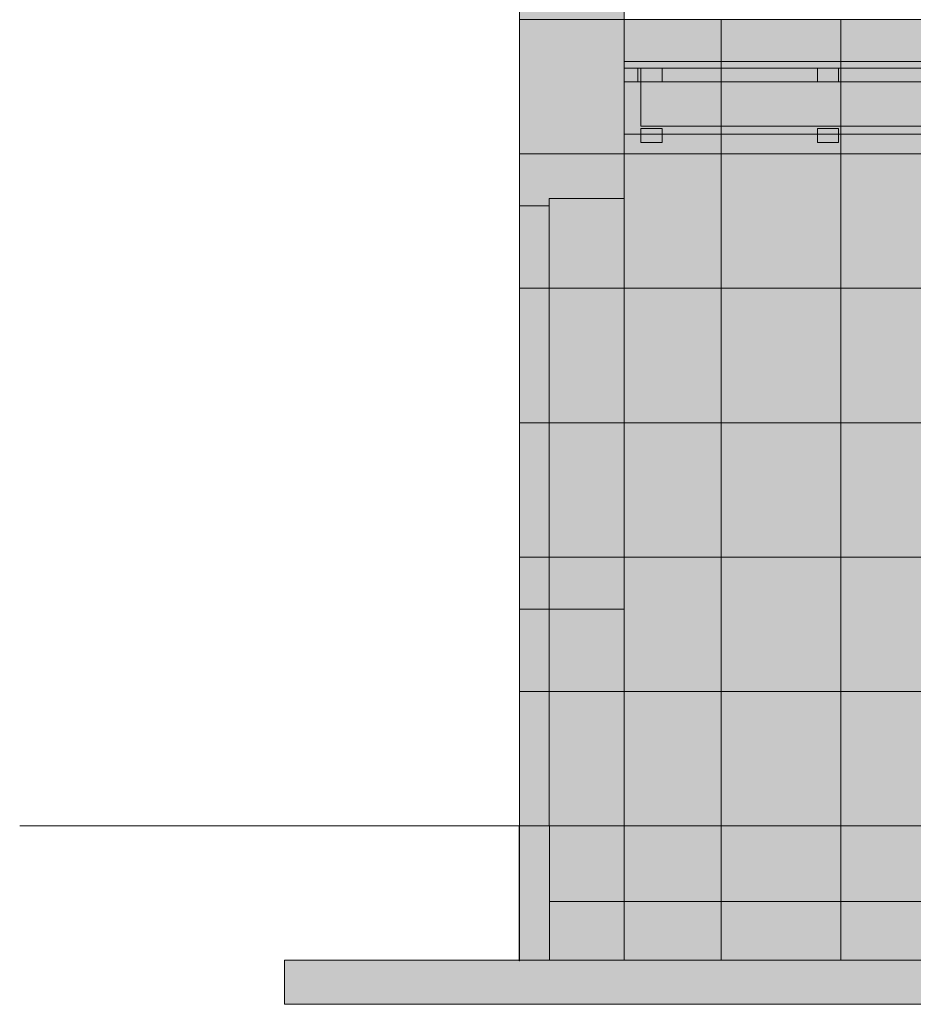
# Model space of a CAD drawing. Header units: millimetres. Extents: x -1900 to 11320, y -3965 to 5380.
# Tile 2 of 16: x -1700 to 1339, y -607 to 2743. Entities that reach past the tile are written whole.
import ezdxf

# ---------------------------------------------------------------- set-up
doc = ezdxf.new("R2010")
doc.units = ezdxf.units.MM
doc.linetypes.add('DASHED', pattern=[1.524, 1.27, -0.254])
for name, color, linetype in [('FILL-BELOW', 7, 'Continuous'), ('FILL-EPS', 7, 'Continuous'), ('FILL-LIGHT', 7, 'Continuous'), ('FILL-TIMBER', 7, 'Continuous'), ('LINE-C_2E8C94', 7, 'Continuous'), ('LINE-C_337880', 7, 'Continuous'), ('LINE-INK', 7, 'Continuous'), ('LINE-STEEL-DASH', 7, 'DASHED'), ('LINE-STEEL_GREY', 7, 'Continuous'), ('LINE-TIMBER_DK', 7, 'Continuous')]:
    doc.layers.add(name, color=color, linetype=linetype)

msp = doc.modelspace()

# ---------------------------------------------------------------- hatches: boundary and pattern name
at = {"layer": 'FILL-BELOW', "true_color": 0x8c8c91}
h = msp.add_hatch(color=252, dxfattribs=at)
h.dxf.hatch_style = 1
h.paths.add_polyline_path([(355.6, 2578), (355.6, 2600), (2755.6, 2600), (5155.6, 2600), (7555.6, 2600), (7718.4, 2600), (7718.4, 2578), (7555.6, 2578), (5155.6, 2578), (2755.6, 2578), (355.6, 2578)])
h = msp.add_hatch(color=252, dxfattribs=at)
h.dxf.hatch_style = 1
h.paths.add_polyline_path([(355.6, 2600), (1555.6, 2600), (3955.6, 2600), (6355.6, 2600), (7555.6, 2600), (7718.4, 2600), (7718.4, 2578), (6355.6, 2578), (3955.6, 2578), (1555.6, 2578), (355.6, 2578)])
h = msp.add_hatch(color=252, dxfattribs=at)
h.dxf.hatch_style = 1
h.paths.add_polyline_path([(355.6, 2600), (1555.6, 2600), (2755.6, 2600), (5155.6, 2600), (6355.6, 2600), (7555.6, 2600), (7718.4, 2600), (7718.4, 2578), (7555.6, 2578), (5155.6, 2578), (2755.6, 2578), (1555.6, 2578), (355.6, 2578)])
h = msp.add_hatch(color=252, dxfattribs=at)
h.dxf.hatch_style = 1
h.paths.add_polyline_path([(355.6, 2600), (1555.6, 2600), (3955.6, 2600), (6355.6, 2600), (7555.6, 2600), (7718.4, 2600), (7718.4, 2578), (6355.6, 2578), (3955.6, 2578), (1555.6, 2578), (355.6, 2578)])
h = msp.add_hatch(color=252, dxfattribs=at)
h.dxf.hatch_style = 1
h.paths.add_polyline_path([(355.6, 2600), (1555.6, 2600), (2755.6, 2600), (5155.6, 2600), (6355.6, 2600), (7555.6, 2600), (7718.4, 2600), (7718.4, 2578), (7555.6, 2578), (5155.6, 2578), (2755.6, 2578), (1555.6, 2578), (355.6, 2578)])
h = msp.add_hatch(color=252, dxfattribs=at)
h.dxf.hatch_style = 1
h.paths.add_polyline_path([(355.6, 2600), (1555.6, 2600), (3955.6, 2600), (6355.6, 2600), (7555.6, 2600), (7718.4, 2600), (7718.4, 2578), (6355.6, 2578), (3955.6, 2578), (1555.6, 2578), (355.6, 2578)])
h = msp.add_hatch(color=252, dxfattribs=at)
h.dxf.hatch_style = 1
h.paths.add_polyline_path([(355.6, 2600), (1555.6, 2600), (2755.6, 2600), (5155.6, 2600), (6355.6, 2600), (7555.6, 2600), (7718.4, 2600), (7718.4, 2578), (7555.6, 2578), (5155.6, 2578), (2755.6, 2578), (1555.6, 2578), (355.6, 2578)])
h = msp.add_hatch(color=252, dxfattribs=at)
h.dxf.hatch_style = 1
h.paths.add_polyline_path([(355.6, 2600), (1555.6, 2600), (3955.6, 2600), (6355.6, 2600), (7555.6, 2600), (7718.4, 2600), (7718.4, 2578), (6355.6, 2578), (3955.6, 2578), (1555.6, 2578), (355.6, 2578)])
h = msp.add_hatch(color=252, dxfattribs=at)
h.dxf.hatch_style = 1
h.paths.add_polyline_path([(355.6, 2600), (1555.6, 2600), (2755.6, 2600), (5155.6, 2600), (6355.6, 2600), (7555.6, 2600), (7718.4, 2600), (7718.4, 2578), (7555.6, 2578), (5155.6, 2578), (2755.6, 2578), (1555.6, 2578), (355.6, 2578)])
h = msp.add_hatch(color=252, dxfattribs=at)
h.dxf.hatch_style = 1
h.paths.add_polyline_path([(355.6, 2600), (1555.6, 2600), (3955.6, 2600), (6355.6, 2600), (7555.6, 2600), (7718.4, 2600), (7718.4, 2578), (6355.6, 2578), (3955.6, 2578), (1555.6, 2578), (355.6, 2578)])
h = msp.add_hatch(color=252, dxfattribs=at)
h.dxf.hatch_style = 1
h.paths.add_polyline_path([(355.6, 2600), (1555.6, 2600), (2755.6, 2600), (5155.6, 2600), (6355.6, 2600), (7555.6, 2600), (7718.4, 2600), (7718.4, 2578), (7555.6, 2578), (5155.6, 2578), (2755.6, 2578), (1555.6, 2578), (355.6, 2578)])
h = msp.add_hatch(color=252, dxfattribs=at)
h.dxf.hatch_style = 1
h.paths.add_polyline_path([(355.6, 2578), (355.6, 2600), (1555.6, 2600), (1738.5, 2600), (1738.5, 2578), (1555.6, 2578)])
h = msp.add_hatch(color=252, dxfattribs=at)
h.dxf.hatch_style = 1
h.paths.add_polyline_path([(355.6, 2600), (6355.6, 2600), (7718.4, 2600), (7718.4, 2578), (1555.6, 2578), (355.6, 2578)])
at = {"layer": 'FILL-EPS', "true_color": 0xccffff}
h = msp.add_hatch(color=7, dxfattribs=at)
h.dxf.hatch_style = 1
h.paths.add_polyline_path([(0, 5029.2), (355.6, 5029.2), (355.8, 5029.2), (355.8, 2743.2), (355.8, 2743.2), (355.8, 2743.2), (355.8, 2741.6), (355.8, 2741.6), (355.6, 2743.2), (0, 2743.2)])
h = msp.add_hatch(color=7, dxfattribs=at)
h.dxf.hatch_style = 1
h.paths.add_polyline_path([(0, 0), (0, 2743.2), (355.6, 2743.2), (355.8, 2744.8), (355.8, 2744.8), (355.8, 0), (355.6, 0)])
h = msp.add_hatch(color=7, dxfattribs=at)
h.dxf.hatch_style = 1
h.paths.add_polyline_path([(0, 0), (0, 2743.2), (355.8, 2743.2), (355.8, 0)])
h = msp.add_hatch(color=7, dxfattribs=at)
h.dxf.hatch_style = 1
h.paths.add_polyline_path([(0, 2743.2), (355.6, 2743.2), (355.8, 2743.2), (355.8, 0), (355.8, 0), (355.8, 0), (355.8, -1.6), (355.8, -1.6), (355.6, 0), (0, 0)])
h = msp.add_hatch(color=7, dxfattribs=at)
h.dxf.hatch_style = 1
h.paths.add_polyline_path([(0, 0), (0, 2743.2), (355.6, 2743.2), (355.6, 0)])
h = msp.add_hatch(color=7, dxfattribs=at)
h.dxf.hatch_style = 1
h.paths.add_polyline_path([(0, 2743.2), (355.6, 2743.2), (355.6, 0), (0, 0)])
h = msp.add_hatch(color=7, dxfattribs=at)
h.dxf.hatch_style = 1
h.paths.add_polyline_path([(0, 2743.2), (355.8, 2743.2), (355.8, 0), (0, 0)])
h = msp.add_hatch(color=7, dxfattribs=at)
h.dxf.hatch_style = 1
h.paths.add_polyline_path([(355.8, 0), (355.8, 2743.2), (7718.1, 2743.2), (7718.1, 0)])
h = msp.add_hatch(color=7, dxfattribs=at)
h.dxf.hatch_style = 1
h.paths.add_polyline_path([(355.8, 2743.2), (7718.1, 2743.2), (7718.1, 0), (355.8, 0)])
h = msp.add_hatch(color=7, dxfattribs=at)
h.dxf.hatch_style = 1
h.paths.add_polyline_path([(355.8, 0), (355.8, 2743.2), (7718.1, 2743.2), (7718.1, 0)])
h.paths.add_polyline_path([(4675, 1041.8), (5425.5, 1041.8), (5425.5, 2134.1), (4675, 2134.1)], flags=0)
h = msp.add_hatch(color=7, dxfattribs=at)
h.dxf.hatch_style = 1
h.paths.add_polyline_path([(355.8, 0), (355.8, 2743.2), (7718.1, 2743.2), (7718.1, 0)])
h.paths.add_polyline_path([(5400.5, 1041.8), (5400.5, 2109.1), (4700, 2109.1), (4700, 1041.8)], flags=0)
h = msp.add_hatch(color=7, dxfattribs=at)
h.dxf.hatch_style = 1
h.paths.add_polyline_path([(100.5, 2134.1), (355.6, 2134.1), (355.6, 737), (100.5, 737)])
h = msp.add_hatch(color=7, dxfattribs=at)
h.dxf.hatch_style = 1
h.paths.add_polyline_path([(100.5, 737), (100.5, 2134.1), (355.6, 2134.1), (355.6, 737)])
h = msp.add_hatch(color=7, dxfattribs=at)
h.dxf.hatch_style = 1
h.paths.add_polyline_path([(100.5, 2134.1), (355.6, 2134.1), (355.6, 737), (100.5, 737)])
h = msp.add_hatch(color=7, dxfattribs=at)
h.dxf.hatch_style = 1
h.paths.add_polyline_path([(100.5, 737), (100.5, 2134.1), (355.6, 2134.1), (355.6, 737)])
h = msp.add_hatch(color=7, dxfattribs=at)
h.dxf.hatch_style = 1
h.paths.add_polyline_path([(100.5, 2134.1), (355.6, 2134.1), (355.6, 0), (100.5, 0)])
h = msp.add_hatch(color=7, dxfattribs=at)
h.dxf.hatch_style = 1
h.paths.add_polyline_path([(100.5, 0), (100.5, 2134.1), (355.6, 2134.1), (355.6, 0)])
h = msp.add_hatch(color=7, dxfattribs=at)
h.dxf.hatch_style = 1
h.paths.add_polyline_path([(0, 2109.1), (100.5, 2109.1), (100.5, 737), (0, 737)])
h = msp.add_hatch(color=7, dxfattribs=at)
h.dxf.hatch_style = 1
h.paths.add_polyline_path([(0, 737), (0, 2109.1), (100.5, 2109.1), (100.5, 737)])
h = msp.add_hatch(color=7, dxfattribs=at)
h.dxf.hatch_style = 1
h.paths.add_polyline_path([(0, 2109.1), (100.5, 2109.1), (100.5, 737), (0, 737)])
h = msp.add_hatch(color=7, dxfattribs=at)
h.dxf.hatch_style = 1
h.paths.add_polyline_path([(0, 737), (0, 2109.1), (100.5, 2109.1), (100.5, 737)])
h = msp.add_hatch(color=7, dxfattribs=at)
h.dxf.hatch_style = 1
h.paths.add_polyline_path([(0, 2109.1), (100.5, 2109.1), (100.5, 0), (0, 0)])
h = msp.add_hatch(color=7, dxfattribs=at)
h.dxf.hatch_style = 1
h.paths.add_polyline_path([(0, 0), (0, 2109.1), (100.5, 2109.1), (100.5, 0)])
at = {"layer": 'FILL-EPS', "true_color": 0xc0f0f0}
h = msp.add_hatch(color=254, dxfattribs=at)
h.dxf.hatch_style = 1
h.paths.add_polyline_path([(-0.9, 0), (-0.9, 1.6), (-0.7, 1.6), (-0.6, 1.6), (-0.4, 1.6), (0, 1.6), (0, 0.4), (0, 0), (0, -457.2), (0, -458.8), (-0.1, -458.8), (-0.5, -458.8), (-0.9, -458.8)])
at = {"layer": 'FILL-EPS', "true_color": 0xccffff}
h = msp.add_hatch(color=7, dxfattribs=at)
h.dxf.hatch_style = 1
h.paths.add_polyline_path([(0, -457.2), (0, 0), (355.8, 0), (355.8, -457.2)])
h = msp.add_hatch(color=7, dxfattribs=at)
h.dxf.hatch_style = 1
h.paths.add_polyline_path([(0, -457.2), (0, 0), (101.6, 0), (101.6, -457.2)])
h = msp.add_hatch(color=7, dxfattribs=at)
h.dxf.hatch_style = 1
h.paths.add_polyline_path([(0, 0), (101.6, 0), (101.6, -457.2), (0, -457.2)])
h = msp.add_hatch(color=7, dxfattribs=at)
h.dxf.hatch_style = 1
h.paths.add_polyline_path([(0, -457.2), (0, 0), (101.6, 0), (101.6, -457.2)])
h = msp.add_hatch(color=7, dxfattribs=at)
h.dxf.hatch_style = 1
h.paths.add_polyline_path([(0, 0), (101.6, 0), (101.6, -457.2), (0, -457.2)])
h = msp.add_hatch(color=7, dxfattribs=at)
h.dxf.hatch_style = 1
h.paths.add_polyline_path([(0, 0), (355.8, 0), (355.8, -457.2), (0, -457.2)])
h = msp.add_hatch(color=7, dxfattribs=at)
h.dxf.hatch_style = 1
h.paths.add_polyline_path([(101.6, 0), (254.3, 0), (355.8, 0), (355.8, -457.2), (254.3, -457.2), (101.6, -457.2)])
h = msp.add_hatch(color=7, dxfattribs=at)
h.dxf.hatch_style = 1
h.paths.add_polyline_path([(101.6, -457.2), (101.6, 0), (355.8, 0), (355.8, -457.2)])
h = msp.add_hatch(color=7, dxfattribs=at)
h.dxf.hatch_style = 1
h.paths.add_polyline_path([(355.8, 0), (455.4, 0), (457.4, 0), (7718.1, 0), (7718.1, -457.2), (457.4, -457.2), (355.8, -457.2)])
h = msp.add_hatch(color=7, dxfattribs=at)
h.dxf.hatch_style = 1
h.paths.add_polyline_path([(355.8, -457.2), (355.8, 0), (457.4, 0), (457.5, 0), (7718.1, 0), (7718.1, -457.2), (457.4, -457.2)])
h = msp.add_hatch(color=7, dxfattribs=at)
h.dxf.hatch_style = 1
h.paths.add_polyline_path([(355.8, 0), (7718.1, 0), (7718.1, -457.2), (355.8, -457.2)])
h = msp.add_hatch(color=7, dxfattribs=at)
h.dxf.hatch_style = 1
h.paths.add_polyline_path([(355.8, -457.2), (355.8, 0), (7718.1, 0), (7718.1, -457.2)])
at = {"layer": 'FILL-LIGHT', "true_color": 0xdbdbde}
h = msp.add_hatch(color=254, dxfattribs=at)
h.dxf.hatch_style = 1
h.paths.add_polyline_path([(101.6, -257.2), (101.6, 0), (7972.4, 0), (7972.4, -257.2)])
h = msp.add_hatch(color=254, dxfattribs=at)
h.dxf.hatch_style = 1
h.paths.add_polyline_path([(101.6, 0), (7972.4, 0), (7972.4, -257.2), (101.6, -257.2)])
h = msp.add_hatch(color=254, dxfattribs=at)
h.dxf.hatch_style = 1
h.paths.add_polyline_path([(-800, -607.2), (-800, -457.2), (8874, -457.2), (8874, -607.2)])
h = msp.add_hatch(color=254, dxfattribs=at)
h.dxf.hatch_style = 1
h.paths.add_polyline_path([(-800, -457.2), (8874, -457.2), (8874, -607.2), (-800, -607.2)])
at = {"layer": 'FILL-TIMBER', "true_color": 0xedd6a8}
h = msp.add_hatch(color=41, dxfattribs=at)
h.dxf.hatch_style = 1
h.paths.add_polyline_path([(355.6, 2428), (355.6, 2531), (355.6, 2578), (402.6, 2578), (402.6, 2531), (7671.4, 2531), (7671.4, 2578), (7718.4, 2578), (7718.4, 2353), (355.6, 2353)])
h = msp.add_hatch(color=41, dxfattribs=at)
h.dxf.hatch_style = 1
h.paths.add_polyline_path([(355.6, 2578), (402.6, 2578), (402.6, 2531), (1738.5, 2531), (1738.5, 2353), (355.6, 2353)])
h = msp.add_hatch(color=41, dxfattribs=at)
h.dxf.hatch_style = 1
h.paths.add_polyline_path([(412.6, 2531), (412.6, 2578), (484.6, 2578), (484.6, 2531)])
h = msp.add_hatch(color=41, dxfattribs=at)
h.dxf.hatch_style = 1
h.paths.add_polyline_path([(412.6, 2578), (484.6, 2578), (484.6, 2531), (412.6, 2531)])
h = msp.add_hatch(color=41, dxfattribs=at)
h.dxf.hatch_style = 1
h.paths.add_polyline_path([(412.6, 2531), (412.6, 2578), (484.6, 2578), (484.6, 2531)])
h = msp.add_hatch(color=41, dxfattribs=at)
h.dxf.hatch_style = 1
h.paths.add_polyline_path([(412.6, 2531), (412.6, 2578), (484.6, 2578), (484.6, 2531)])
h = msp.add_hatch(color=41, dxfattribs=at)
h.dxf.hatch_style = 1
h.paths.add_polyline_path([(1012.6, 2531), (1012.6, 2578), (1084.6, 2578), (1084.6, 2531)])
h = msp.add_hatch(color=41, dxfattribs=at)
h.dxf.hatch_style = 1
h.paths.add_polyline_path([(1012.6, 2578), (1084.6, 2578), (1084.6, 2531), (1012.6, 2531)])
h = msp.add_hatch(color=41, dxfattribs=at)
h.dxf.hatch_style = 1
h.paths.add_polyline_path([(1012.6, 2531), (1012.6, 2578), (1084.6, 2578), (1084.6, 2531)])
h = msp.add_hatch(color=41, dxfattribs=at)
h.dxf.hatch_style = 1
h.paths.add_polyline_path([(1012.6, 2531), (1012.6, 2578), (1084.6, 2578), (1084.6, 2531)])
h = msp.add_hatch(color=41, dxfattribs=at)
h.dxf.hatch_style = 1
h.paths.add_polyline_path([(355.6, 2353), (355.6, 2531), (7718.4, 2531), (7718.4, 2353)])
h = msp.add_hatch(color=41, dxfattribs=at)
h.dxf.hatch_style = 1
h.paths.add_polyline_path([(355.6, 2531), (1738.5, 2531), (1738.5, 2353), (355.6, 2353)])
h = msp.add_hatch(color=41, dxfattribs=at)
h.dxf.hatch_style = 1
h.paths.add_polyline_path([(412.6, 2381), (412.6, 2531), (7661.4, 2531), (7661.4, 2381)])
h = msp.add_hatch(color=41, dxfattribs=at)
h.dxf.hatch_style = 1
h.paths.add_polyline_path([(412.6, 2531), (7661.4, 2531), (7661.4, 2381), (412.6, 2381)])
h = msp.add_hatch(color=41, dxfattribs=at)
h.dxf.hatch_style = 1
h.paths.add_polyline_path([(412.6, 2325), (412.6, 2372), (484.6, 2372), (484.6, 2325)])
h = msp.add_hatch(color=41, dxfattribs=at)
h.dxf.hatch_style = 1
h.paths.add_polyline_path([(412.6, 2372), (484.6, 2372), (484.6, 2325), (412.6, 2325)])
h = msp.add_hatch(color=41, dxfattribs=at)
h.dxf.hatch_style = 1
h.paths.add_polyline_path([(412.6, 2325), (412.6, 2372), (484.6, 2372), (484.6, 2325)])
h = msp.add_hatch(color=41, dxfattribs=at)
h.dxf.hatch_style = 1
h.paths.add_polyline_path([(412.6, 2325), (412.6, 2372), (484.6, 2372), (484.6, 2325)])
h = msp.add_hatch(color=41, dxfattribs=at)
h.dxf.hatch_style = 1
h.paths.add_polyline_path([(1012.6, 2325), (1012.6, 2372), (1084.6, 2372), (1084.6, 2325)])
h = msp.add_hatch(color=41, dxfattribs=at)
h.dxf.hatch_style = 1
h.paths.add_polyline_path([(1012.6, 2372), (1084.6, 2372), (1084.6, 2325), (1012.6, 2325)])
h = msp.add_hatch(color=41, dxfattribs=at)
h.dxf.hatch_style = 1
h.paths.add_polyline_path([(1012.6, 2325), (1012.6, 2372), (1084.6, 2372), (1084.6, 2325)])
h = msp.add_hatch(color=41, dxfattribs=at)
h.dxf.hatch_style = 1
h.paths.add_polyline_path([(1012.6, 2325), (1012.6, 2372), (1084.6, 2372), (1084.6, 2325)])

# ---------------------------------------------------------------- linework, layer by layer
at = {"layer": 'LINE-C_2E8C94', "lineweight": 5}
for points in [[(0, 5029.2), (355.6, 5029.2), (355.8, 5029.2), (355.8, 2743.2), (355.8, 2743.2), (355.8, 2743.2), (355.8, 2741.6), (355.8, 2741.6), (355.8, 2741.6), (355.8, 2741.6), (355.6, 2743.2), (0, 2743.2)], [(0, 0), (0, 0), (0, 0), (0, 2743.2), (355.6, 2743.2), (355.8, 2744.8), (355.8, 2744.8), (355.8, 0), (355.6, 0), (355.6, 0)], [(0, 0), (0, 2743.2), (355.8, 2743.2), (355.8, 2743.2), (355.8, 2743.2), (355.8, 0)], [(0, 2743.2), (0, 2743.2), (355.6, 2743.2), (355.6, 2743.2), (355.8, 2743.2), (355.8, 0), (355.8, 0), (355.8, 0), (355.8, -1.6), (355.8, -1.6), (355.6, 0), (0, 0)], [(0, 0), (0, 0), (0, 0), (0, 2743.2), (355.6, 2743.2), (355.6, 2743.2), (355.6, 2743.2), (355.6, 0)], [(0, 2743.2), (0, 2743.2), (355.6, 2743.2), (355.6, 0), (0, 0)], [(0, 2743.2), (0, 2743.2), (0, 2743.2), (355.8, 2743.2), (355.8, 0), (355.8, 0), (0, 0)], [(355.8, 0), (355.8, 0), (355.8, 2743.2), (7718.1, 2743.2), (7718.1, 0)], [(355.8, 2743.2), (7718.1, 2743.2), (7718.1, 0), (7718.1, 0), (355.8, 0)], [(355.8, 0), (355.8, 2743.2), (7718.1, 2743.2), (7718.1, 0)], [(355.8, 0), (355.8, 2743.2), (7718.1, 2743.2), (7718.1, 0)], [(100.5, 2134.1), (355.6, 2134.1), (355.6, 737), (355.6, 737), (100.5, 737)], [(100.5, 737), (100.5, 737), (100.5, 2134.1), (355.6, 2134.1), (355.6, 737), (100.5, 737)], [(100.5, 2134.1), (355.6, 2134.1), (355.6, 737), (355.6, 737), (100.5, 737)], [(100.5, 737), (100.5, 737), (100.5, 2134.1), (355.6, 2134.1), (355.6, 737), (100.5, 737)], [(100.5, 2134.1), (100.5, 2134.1), (100.5, 2134.1), (355.6, 2134.1), (355.6, 0), (355.6, 0), (100.5, 0)], [(100.5, 0), (100.5, 2134.1), (355.6, 2134.1), (355.6, 0)], [(0, 2109.1), (0, 2109.1), (100.5, 2109.1), (100.5, 737), (100.5, 737), (100.5, 737), (0, 737)], [(0, 737), (0, 2109.1), (100.5, 2109.1), (100.5, 737)], [(0, 2109.1), (0, 2109.1), (100.5, 2109.1), (100.5, 737), (100.5, 737), (100.5, 737), (0, 737)], [(0, 737), (0, 2109.1), (100.5, 2109.1), (100.5, 737)], [(0, 2109.1), (100.5, 2109.1), (100.5, 0), (0, 0)], [(0, 0), (0, 0), (0, 2109.1), (100.5, 2109.1), (100.5, 0)], [(-0.9, 0), (-0.9, 0), (-0.9, 1.6), (-0.7, 1.6), (-0.6, 1.6), (-0.4, 1.6), (0, 1.6), (0, 0.4), (0, 0), (0, -457.2), (0, -458.8), (-0.1, -458.8), (-0.5, -458.8), (-0.9, -458.8)], [(0, -457.2), (0, 0), (355.8, 0), (355.8, -457.2), (0, -457.2)], [(0, -457.2), (0, 0), (101.6, 0), (101.6, -457.2), (0, -457.2)], [(0, 0), (0, 0), (0, 0), (0, 0), (101.6, 0), (101.6, -457.2), (101.6, -457.2), (101.6, -457.2), (101.6, -457.2), (101.6, -457.2), (0, -457.2)], [(0, -457.2), (0, 0), (101.6, 0), (101.6, -457.2), (0, -457.2)], [(0, 0), (0, 0), (0, 0), (0, 0), (101.6, 0), (101.6, -457.2), (101.6, -457.2), (101.6, -457.2), (101.6, -457.2), (101.6, -457.2), (0, -457.2)], [(0, 0), (355.8, 0), (355.8, -457.2), (0, -457.2), (0, 0)], [(101.6, 0), (254.3, 0), (355.8, 0), (355.8, -457.2), (355.8, -457.2), (254.3, -457.2), (254.3, -457.2), (254.3, -457.2), (101.6, -457.2)], [(101.6, -457.2), (101.6, 0), (355.8, 0), (355.8, 0), (355.8, -457.2)], [(355.8, 0), (355.8, 0), (355.8, 0), (355.8, 0), (455.4, 0), (457.4, 0), (457.4, 0), (7718.1, 0), (7718.1, -457.2), (457.4, -457.2), (457.4, -457.2), (457.4, -457.2), (355.8, -457.2)], [(355.8, -457.2), (355.8, -457.2), (355.8, 0), (457.4, 0), (457.4, 0), (457.5, 0), (457.5, 0), (7718.1, 0), (7718.1, -457.2), (457.4, -457.2), (457.4, -457.2)], [(355.8, 0), (7718.1, 0), (7718.1, -457.2), (355.8, -457.2)], [(355.8, -457.2), (355.8, 0), (7718.1, 0), (7718.1, 0), (7718.1, -457.2)]]:
    msp.add_lwpolyline(points, close=True, dxfattribs=at)
at = {"layer": 'LINE-C_337880', "lineweight": 5}
for p, q in [((685.8, 2286), (685.8, 2742.2)), ((685.8, 2286), (685.8, 2742.2)), ((1092.2, 2286), (1092.2, 2742.2)), ((1092.2, 2286), (1092.2, 2742.2)), ((1, 2286), (354.9, 2286)), ((1, 2286), (354.9, 2286)), ((1, 2286), (354.6, 2286)), ((1, 2286), (354.6, 2286)), ((1, 2286), (354.9, 2286)), ((1, 2286), (354.9, 2286)), ((356.9, 2286), (685.8, 2286)), ((356.9, 2286), (685.8, 2286)), ((356.9, 2286), (685.8, 2286)), ((356.9, 2286), (685.8, 2286)), ((685.8, 2286), (1092.2, 2286)), ((685.8, 2286), (1092.2, 2286)), ((685.8, 1828.8), (685.8, 2286)), ((685.8, 2286), (1092.2, 2286)), ((685.8, 1828.8), (685.8, 2286)), ((685.8, 2286), (1092.2, 2286)), ((1092.2, 1828.8), (1092.2, 2286)), ((1092.2, 2286), (3124.2, 2286)), ((1092.2, 1828.8), (1092.2, 2286)), ((1092.2, 2286), (3124.2, 2286)), ((1092.2, 2286), (2105, 2286)), ((1092.2, 2286), (2105, 2286)), ((1, 1828.8), (354.9, 1828.8)), ((1, 1828.8), (354.9, 1828.8)), ((1, 1828.8), (354.6, 1828.8)), ((1, 1828.8), (99.5, 1828.8)), ((1, 1828.8), (99.5, 1828.8)), ((1, 1828.8), (99.5, 1828.8)), ((1, 1828.8), (99.5, 1828.8)), ((1, 1828.8), (99.5, 1828.8)), ((1, 1828.8), (99.5, 1828.8)), ((1, 1828.8), (354.6, 1828.8)), ((1, 1828.8), (354.9, 1828.8)), ((1, 1828.8), (354.9, 1828.8)), ((101.5, 1828.8), (354.6, 1828.8)), ((101.5, 1828.8), (354.6, 1828.8)), ((101.5, 1828.8), (354.6, 1828.8)), ((101.5, 1828.8), (354.6, 1828.8)), ((101.5, 1828.8), (354.6, 1828.8)), ((101.5, 1828.8), (354.6, 1828.8)), ((356.9, 1828.8), (685.8, 1828.8)), ((356.9, 1828.8), (685.8, 1828.8)), ((356.9, 1828.8), (685.8, 1828.8)), ((356.9, 1828.8), (685.8, 1828.8)), ((685.8, 1371.6), (685.8, 1828.8)), ((685.8, 1828.8), (1092.2, 1828.8)), ((685.8, 1371.6), (685.8, 1828.8)), ((685.8, 1828.8), (1092.2, 1828.8)), ((685.8, 1828.8), (1092.2, 1828.8)), ((685.8, 1828.8), (1092.2, 1828.8)), ((1092.2, 1828.8), (3124.2, 1828.8)), ((1092.2, 1828.8), (3124.2, 1828.8)), ((1092.2, 1371.6), (1092.2, 1828.8)), ((1092.2, 1828.8), (2105, 1828.8)), ((1092.2, 1371.6), (1092.2, 1828.8)), ((1092.2, 1828.8), (2105, 1828.8)), ((1, 1371.6), (354.9, 1371.6)), ((1, 1371.6), (354.9, 1371.6)), ((1, 1371.6), (354.6, 1371.6)), ((1, 1371.6), (99.5, 1371.6)), ((1, 1371.6), (99.5, 1371.6)), ((1, 1371.6), (99.5, 1371.6)), ((1, 1371.6), (99.5, 1371.6)), ((1, 1371.6), (99.5, 1371.6)), ((1, 1371.6), (99.5, 1371.6)), ((1, 1371.6), (354.6, 1371.6)), ((1, 1371.6), (354.9, 1371.6)), ((1, 1371.6), (354.9, 1371.6)), ((101.5, 1371.6), (354.6, 1371.6)), ((101.5, 1371.6), (354.6, 1371.6)), ((101.5, 1371.6), (354.6, 1371.6)), ((101.5, 1371.6), (354.6, 1371.6)), ((101.5, 1371.6), (354.6, 1371.6)), ((101.5, 1371.6), (354.6, 1371.6)), ((356.9, 1371.6), (685.8, 1371.6)), ((356.9, 1371.6), (685.8, 1371.6)), ((356.9, 1371.6), (685.8, 1371.6)), ((356.9, 1371.6), (685.8, 1371.6)), ((685.8, 1371.6), (1092.2, 1371.6)), ((685.8, 1371.6), (1092.2, 1371.6)), ((685.8, 914.4), (685.8, 1371.6)), ((685.8, 1371.6), (1092.2, 1371.6)), ((685.8, 914.4), (685.8, 1371.6)), ((685.8, 1371.6), (1092.2, 1371.6)), ((1092.2, 914.4), (1092.2, 1371.6)), ((1092.2, 1371.6), (3124.2, 1371.6)), ((1092.2, 914.4), (1092.2, 1371.6)), ((1092.2, 1371.6), (3124.2, 1371.6)), ((1092.2, 1371.6), (2105, 1371.6)), ((1092.2, 1371.6), (2105, 1371.6)), ((1, 914.4), (354.9, 914.4)), ((1, 914.4), (354.9, 914.4)), ((1, 914.4), (354.6, 914.4)), ((1, 914.4), (99.5, 914.4)), ((1, 914.4), (99.5, 914.4)), ((1, 914.4), (99.5, 914.4)), ((1, 914.4), (99.5, 914.4)), ((1, 914.4), (99.5, 914.4)), ((1, 914.4), (99.5, 914.4)), ((1, 914.4), (354.6, 914.4)), ((1, 914.4), (354.9, 914.4)), ((1, 914.4), (354.9, 914.4)), ((101.5, 914.4), (354.6, 914.4)), ((101.5, 914.4), (354.6, 914.4)), ((101.5, 914.4), (354.6, 914.4)), ((101.5, 914.4), (354.6, 914.4)), ((101.5, 914.4), (354.6, 914.4)), ((101.5, 914.4), (354.6, 914.4)), ((356.9, 914.4), (685.8, 914.4)), ((356.9, 914.4), (685.8, 914.4)), ((356.9, 914.4), (685.8, 914.4)), ((356.9, 914.4), (685.8, 914.4)), ((685.8, 457.2), (685.8, 914.4)), ((685.8, 914.4), (1092.2, 914.4)), ((685.8, 457.2), (685.8, 914.4)), ((685.8, 914.4), (1092.2, 914.4)), ((685.8, 914.4), (1092.2, 914.4)), ((685.8, 914.4), (1092.2, 914.4)), ((1092.2, 914.4), (3124.2, 914.4)), ((1092.2, 914.4), (3124.2, 914.4)), ((1092.2, 457.2), (1092.2, 914.4)), ((1092.2, 914.4), (2105, 914.4)), ((1092.2, 457.2), (1092.2, 914.4)), ((1092.2, 914.4), (2105, 914.4)), ((1, 457.2), (354.9, 457.2)), ((1, 457.2), (354.9, 457.2)), ((1, 457.2), (354.6, 457.2)), ((1, 457.2), (99.5, 457.2)), ((1, 457.2), (99.5, 457.2)), ((1, 457.2), (354.6, 457.2)), ((1, 457.2), (354.9, 457.2)), ((1, 457.2), (354.9, 457.2)), ((101.5, 457.2), (354.6, 457.2)), ((101.5, 457.2), (354.6, 457.2)), ((356.9, 457.2), (685.8, 457.2)), ((356.9, 457.2), (685.8, 457.2)), ((356.9, 457.2), (685.8, 457.2)), ((356.9, 457.2), (685.8, 457.2)), ((685.8, 457.2), (1092.2, 457.2)), ((685.8, 457.2), (1092.2, 457.2)), ((685.8, 1), (685.8, 457.2)), ((685.8, 457.2), (1092.2, 457.2)), ((685.8, 1), (685.8, 457.2)), ((685.8, 457.2), (1092.2, 457.2)), ((1092.2, 1), (1092.2, 457.2)), ((1092.2, 457.2), (3124.2, 457.2)), ((1092.2, 1), (1092.2, 457.2)), ((1092.2, 457.2), (3124.2, 457.2)), ((1092.2, 457.2), (2105, 457.2)), ((1092.2, 457.2), (2105, 457.2)), ((685.8, -456.2), (685.8, -1)), ((685.8, -456.2), (685.8, -1)), ((1092.2, -456.2), (1092.2, -1)), ((1092.2, -456.2), (1092.2, -1))]:
    msp.add_line(p, q, dxfattribs=at)
at = {"layer": 'LINE-INK', "lineweight": 5}
for points in [[(355.6, 2578), (355.6, 2578), (355.6, 2600), (2755.6, 2600), (2755.6, 2600), (5155.6, 2600), (5155.6, 2600), (7555.6, 2600), (7555.6, 2600), (7718.4, 2600), (7718.4, 2578), (7555.6, 2578), (7555.6, 2578), (5155.6, 2578), (5155.6, 2578), (2755.6, 2578), (2755.6, 2578), (355.6, 2578), (355.6, 2578)], [(355.6, 2600), (1555.6, 2600), (3955.6, 2600), (6355.6, 2600), (7555.6, 2600), (7718.4, 2600), (7718.4, 2578), (6355.6, 2578), (3955.6, 2578), (1555.6, 2578), (355.6, 2578)], [(355.6, 2600), (1555.6, 2600), (2755.6, 2600), (5155.6, 2600), (6355.6, 2600), (7555.6, 2600), (7718.4, 2600), (7718.4, 2578), (7555.6, 2578), (5155.6, 2578), (2755.6, 2578), (1555.6, 2578), (355.6, 2578)], [(355.6, 2600), (1555.6, 2600), (3955.6, 2600), (6355.6, 2600), (7555.6, 2600), (7718.4, 2600), (7718.4, 2578), (6355.6, 2578), (3955.6, 2578), (1555.6, 2578), (355.6, 2578)], [(355.6, 2600), (1555.6, 2600), (2755.6, 2600), (5155.6, 2600), (6355.6, 2600), (7555.6, 2600), (7718.4, 2600), (7718.4, 2578), (7555.6, 2578), (5155.6, 2578), (2755.6, 2578), (1555.6, 2578), (355.6, 2578)], [(355.6, 2600), (1555.6, 2600), (3955.6, 2600), (6355.6, 2600), (7555.6, 2600), (7718.4, 2600), (7718.4, 2578), (6355.6, 2578), (3955.6, 2578), (1555.6, 2578), (355.6, 2578)], [(355.6, 2600), (1555.6, 2600), (2755.6, 2600), (5155.6, 2600), (6355.6, 2600), (7555.6, 2600), (7718.4, 2600), (7718.4, 2578), (7555.6, 2578), (5155.6, 2578), (2755.6, 2578), (1555.6, 2578), (355.6, 2578)], [(355.6, 2600), (1555.6, 2600), (3955.6, 2600), (6355.6, 2600), (7555.6, 2600), (7718.4, 2600), (7718.4, 2578), (6355.6, 2578), (3955.6, 2578), (1555.6, 2578), (355.6, 2578)], [(355.6, 2600), (1555.6, 2600), (2755.6, 2600), (5155.6, 2600), (6355.6, 2600), (7555.6, 2600), (7718.4, 2600), (7718.4, 2578), (7555.6, 2578), (5155.6, 2578), (2755.6, 2578), (1555.6, 2578), (355.6, 2578)], [(355.6, 2600), (1555.6, 2600), (3955.6, 2600), (6355.6, 2600), (7555.6, 2600), (7718.4, 2600), (7718.4, 2578), (6355.6, 2578), (3955.6, 2578), (1555.6, 2578), (355.6, 2578)], [(355.6, 2600), (1555.6, 2600), (2755.6, 2600), (5155.6, 2600), (6355.6, 2600), (7555.6, 2600), (7718.4, 2600), (7718.4, 2578), (7555.6, 2578), (5155.6, 2578), (2755.6, 2578), (1555.6, 2578), (355.6, 2578)], [(355.6, 2578), (355.6, 2600), (1555.6, 2600), (1738.5, 2600), (1738.5, 2578), (1555.6, 2578)], [(355.6, 2600), (6355.6, 2600), (7718.4, 2600), (7718.4, 2578), (1555.6, 2578), (355.6, 2578)]]:
    msp.add_lwpolyline(points, close=True, dxfattribs=at)
at = {"layer": 'LINE-STEEL-DASH', "lineweight": 5}
msp.add_line((-1700, 0), (8954, 0), dxfattribs=at)
at = {"layer": 'LINE-STEEL_GREY', "lineweight": 5}
for points in [[(101.6, -257.2), (101.6, 0), (7972.4, 0), (7972.4, -257.2)], [(101.6, 0), (7972.4, 0), (7972.4, -257.2), (101.6, -257.2), (101.6, 0)], [(-800, -607.2), (-800, -457.2), (8874, -457.2), (8874, -607.2), (-800, -607.2)], [(-800, -457.2), (8874, -457.2), (8874, -607.2), (8874, -607.2), (-800, -607.2)]]:
    msp.add_lwpolyline(points, close=True, dxfattribs=at)
at = {"layer": 'LINE-TIMBER_DK', "lineweight": 5}
for points in [[(355.6, 2428), (355.6, 2428), (355.6, 2531), (355.6, 2531), (355.6, 2578), (402.6, 2578), (402.6, 2531), (7671.4, 2531), (7671.4, 2578), (7718.4, 2578), (7718.4, 2578), (7718.4, 2578), (7718.4, 2578), (7718.4, 2353), (7718.4, 2353), (7718.4, 2353), (7718.4, 2353), (355.6, 2353)], [(355.6, 2578), (402.6, 2578), (402.6, 2531), (1738.5, 2531), (1738.5, 2531), (1738.5, 2531), (1738.5, 2531), (1738.5, 2353), (355.6, 2353), (355.6, 2353), (355.6, 2353), (355.6, 2353)], [(412.6, 2531), (412.6, 2578), (484.6, 2578), (484.6, 2578), (484.6, 2531), (412.6, 2531)], [(412.6, 2578), (412.6, 2578), (484.6, 2578), (484.6, 2531), (484.6, 2531), (412.6, 2531)], [(412.6, 2531), (412.6, 2578), (484.6, 2578), (484.6, 2578), (484.6, 2531), (412.6, 2531)], [(412.6, 2531), (412.6, 2578), (412.6, 2578), (484.6, 2578), (484.6, 2531), (484.6, 2531)], [(1012.6, 2531), (1012.6, 2578), (1084.6, 2578), (1084.6, 2578), (1084.6, 2531), (1012.6, 2531)], [(1012.6, 2578), (1012.6, 2578), (1084.6, 2578), (1084.6, 2531), (1084.6, 2531), (1012.6, 2531)], [(1012.6, 2531), (1012.6, 2578), (1084.6, 2578), (1084.6, 2578), (1084.6, 2531), (1012.6, 2531)], [(1012.6, 2531), (1012.6, 2578), (1012.6, 2578), (1084.6, 2578), (1084.6, 2531), (1084.6, 2531)], [(355.6, 2353), (355.6, 2531), (7718.4, 2531), (7718.4, 2531), (7718.4, 2531), (7718.4, 2531), (7718.4, 2353), (355.6, 2353)], [(355.6, 2531), (355.6, 2531), (355.6, 2531), (1738.5, 2531), (1738.5, 2353), (1738.5, 2353), (1738.5, 2353), (1738.5, 2353), (355.6, 2353), (355.6, 2531)], [(412.6, 2381), (412.6, 2531), (7661.4, 2531), (7661.4, 2381)], [(412.6, 2531), (7661.4, 2531), (7661.4, 2381), (412.6, 2381)], [(412.6, 2325), (412.6, 2372), (484.6, 2372), (484.6, 2372), (484.6, 2325), (412.6, 2325)], [(412.6, 2372), (412.6, 2372), (484.6, 2372), (484.6, 2325), (484.6, 2325), (412.6, 2325)], [(412.6, 2325), (412.6, 2372), (484.6, 2372), (484.6, 2372), (484.6, 2325), (412.6, 2325)], [(412.6, 2325), (412.6, 2372), (412.6, 2372), (484.6, 2372), (484.6, 2325), (484.6, 2325)], [(1012.6, 2325), (1012.6, 2372), (1084.6, 2372), (1084.6, 2372), (1084.6, 2325), (1012.6, 2325)], [(1012.6, 2372), (1012.6, 2372), (1084.6, 2372), (1084.6, 2325), (1084.6, 2325), (1012.6, 2325)], [(1012.6, 2325), (1012.6, 2372), (1084.6, 2372), (1084.6, 2372), (1084.6, 2325), (1012.6, 2325)], [(1012.6, 2325), (1012.6, 2372), (1012.6, 2372), (1084.6, 2372), (1084.6, 2325), (1084.6, 2325)]]:
    msp.add_lwpolyline(points, close=True, dxfattribs=at)

doc.saveas('drawing.dxf')
